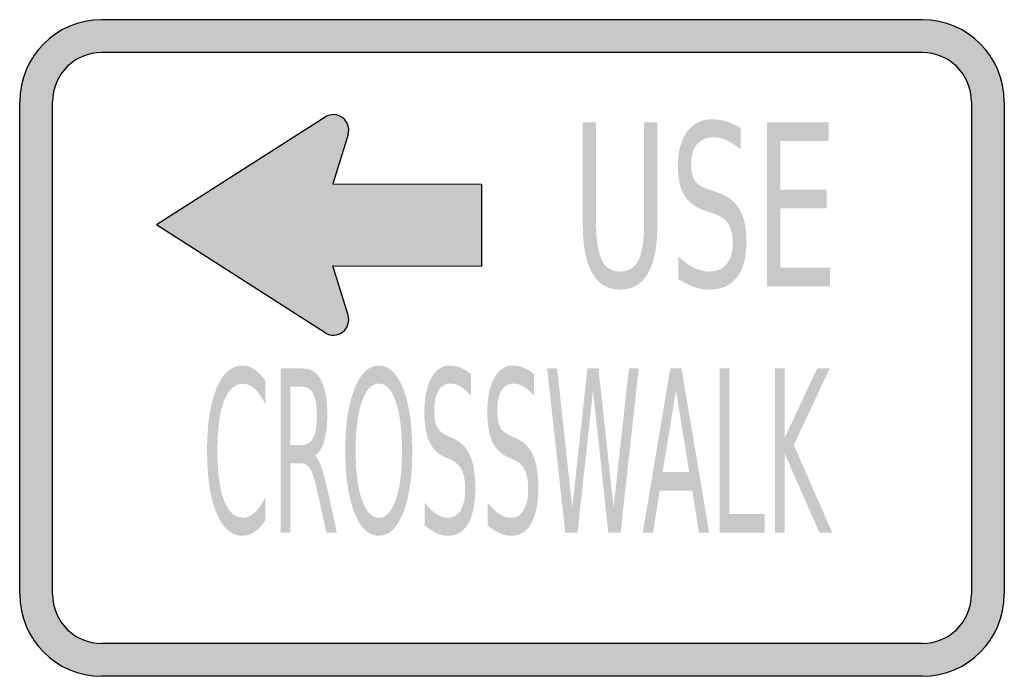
# Model space of a CAD drawing. Header units: inches. Extents: x -0.5 to 0.5, y -0.33 to 0.33.
import ezdxf

# ---------------------------------------------------------------- set-up
doc = ezdxf.new("R2010")
doc.units = ezdxf.units.IN
doc.header["$MEASUREMENT"] = 0

msp = doc.modelspace()

# ---------------------------------------------------------------- hatches: boundary and pattern name
h = msp.add_hatch(color=7)
h.paths.add_polyline_path([(0.4167, -0.3333), (-0.4167, -0.3333), (-0.4223, -0.3332), (-0.428, -0.3325), (-0.4335, -0.3317), (-0.4388, -0.3303), (-0.444, -0.3287), (-0.4492, -0.3268), (-0.454, -0.3245), (-0.4587, -0.322), (-0.4633, -0.3192), (-0.4677, -0.316), (-0.4717, -0.3125), (-0.4757, -0.309), (-0.4792, -0.305), (-0.4827, -0.301), (-0.4858, -0.2967), (-0.4887, -0.292), (-0.4912, -0.2873), (-0.4935, -0.2825), (-0.4953, -0.2773), (-0.497, -0.2722), (-0.4983, -0.2668), (-0.4992, -0.2613), (-0.4998, -0.2557), (-0.5, -0.25), (-0.5, 0.25), (-0.4998, 0.2557), (-0.4992, 0.2613), (-0.4983, 0.2668), (-0.497, 0.2722), (-0.4953, 0.2773), (-0.4935, 0.2825), (-0.4912, 0.2873), (-0.4887, 0.292), (-0.4858, 0.2965), (-0.4827, 0.3008), (-0.4792, 0.305), (-0.4757, 0.3088), (-0.4717, 0.3125), (-0.4677, 0.316), (-0.4633, 0.3192), (-0.4587, 0.322), (-0.454, 0.3245), (-0.4492, 0.3268), (-0.444, 0.3287), (-0.4388, 0.3303), (-0.4335, 0.3317), (-0.428, 0.3325), (-0.4223, 0.3332), (-0.4167, 0.3333), (0.4167, 0.3333), (0.4223, 0.3332), (0.428, 0.3325), (0.4335, 0.3317), (0.4388, 0.3303), (0.444, 0.3287), (0.4492, 0.3268), (0.454, 0.3245), (0.4587, 0.322), (0.4633, 0.3192), (0.4675, 0.316), (0.4717, 0.3125), (0.4757, 0.3088), (0.4792, 0.305), (0.4827, 0.3008), (0.4858, 0.2965), (0.4887, 0.292), (0.4912, 0.2873), (0.4935, 0.2825), (0.4953, 0.2773), (0.497, 0.2722), (0.4983, 0.2668), (0.4992, 0.2613), (0.4998, 0.2557), (0.5, 0.25), (0.5, -0.25), (0.4998, -0.2557), (0.4992, -0.2613), (0.4983, -0.2668), (0.497, -0.2722), (0.4953, -0.2773), (0.4935, -0.2825), (0.4912, -0.2873), (0.4887, -0.292), (0.4858, -0.2967), (0.4827, -0.301), (0.4792, -0.305), (0.4757, -0.309), (0.4717, -0.3125), (0.4675, -0.316), (0.4633, -0.3192), (0.4587, -0.322), (0.454, -0.3245), (0.4492, -0.3268), (0.444, -0.3287), (0.4388, -0.3303), (0.4335, -0.3317), (0.428, -0.3325), (0.4223, -0.3332), (0.4167, -0.3333)])
h.paths.add_polyline_path([(-0.4667, 0.25), (-0.4662, 0.2568), (-0.4648, 0.2633), (-0.4627, 0.2695), (-0.4598, 0.2752), (-0.4562, 0.2805), (-0.452, 0.2853), (-0.4472, 0.2895), (-0.4418, 0.2932), (-0.4362, 0.296), (-0.43, 0.2982), (-0.4235, 0.2995), (-0.4167, 0.3), (0.4167, 0.3), (0.4235, 0.2995), (0.43, 0.2982), (0.4362, 0.296), (0.4418, 0.2932), (0.4472, 0.2895), (0.452, 0.2853), (0.4562, 0.2805), (0.4598, 0.2752), (0.4627, 0.2695), (0.4648, 0.2633), (0.4662, 0.2568), (0.4667, 0.25), (0.4667, -0.25), (0.4662, -0.2568), (0.4648, -0.2633), (0.4627, -0.2695), (0.4598, -0.2752), (0.4562, -0.2805), (0.452, -0.2853), (0.4472, -0.2897), (0.4418, -0.2932), (0.4362, -0.296), (0.43, -0.2982), (0.4235, -0.2995), (0.4167, -0.3), (-0.4167, -0.3), (-0.4235, -0.2995), (-0.43, -0.2982), (-0.4362, -0.296), (-0.4418, -0.2932), (-0.4472, -0.2897), (-0.452, -0.2853), (-0.4562, -0.2805), (-0.4598, -0.2752), (-0.4627, -0.2695), (-0.4648, -0.2633), (-0.4662, -0.2568), (-0.4667, -0.25), (-0.4667, 0.25)], flags=0)
for points in [[(-0.1898, 0.2345), (-0.3612, 0.125), (-0.1898, 0.0155), (-0.187, 0.014), (-0.184, 0.0132), (-0.1808, 0.013), (-0.1777, 0.0135), (-0.1747, 0.0145), (-0.172, 0.0162), (-0.1697, 0.0183), (-0.1678, 0.021), (-0.1665, 0.0238), (-0.1658, 0.0268), (-0.1658, 0.03), (-0.1665, 0.0332), (-0.1818, 0.0833), (-0.031, 0.083), (-0.031, 0.1663), (-0.1818, 0.1667), (-0.1665, 0.2168), (-0.1658, 0.22), (-0.1658, 0.2232), (-0.1665, 0.2262), (-0.1678, 0.229), (-0.1697, 0.2317), (-0.172, 0.2338), (-0.1747, 0.2355), (-0.1777, 0.2365), (-0.1808, 0.237), (-0.184, 0.2368), (-0.187, 0.236), (-0.1898, 0.2345)], [(0.259, 0.2292), (0.3216, 0.2292), (0.3216, 0.2102), (0.2725, 0.2102), (0.2725, 0.1608), (0.3196, 0.1608), (0.3196, 0.1419), (0.2725, 0.1419), (0.2725, 0.0815), (0.3228, 0.0815), (0.3228, 0.0625), (0.259, 0.0625), (0.259, 0.2292)], [(0.0357, -0.0208), (0.0458, -0.0208), (0.0612, -0.1617), (0.0766, -0.0208), (0.0878, -0.0208), (0.1032, -0.1617), (0.1187, -0.0208), (0.1287, -0.0208), (0.1103, -0.1875), (0.0978, -0.1875), (0.0823, -0.0428), (0.0666, -0.1875), (0.0541, -0.1875), (0.0357, -0.0208)], [(0.2108, -0.0208), (0.2208, -0.0208), (0.2208, -0.1685), (0.2566, -0.1685), (0.2566, -0.1875), (0.2108, -0.1875), (0.2108, -0.0208)], [(0.267, -0.0208), (0.2769, -0.0208), (0.2769, -0.0913), (0.3099, -0.0208), (0.3227, -0.0208), (0.2862, -0.0985), (0.3253, -0.1875), (0.3122, -0.1875), (0.2769, -0.1072), (0.2769, -0.1875), (0.267, -0.1875), (0.267, -0.0208)]]:
    msp.add_hatch(color=7).paths.add_polyline_path(points)
h = msp.add_hatch(color=7)
edge = h.paths.add_edge_path()
edge.add_line((0.2321, 0.2237), (0.2321, 0.2017))
edge.add_spline(control_points=[(0.2321, 0.2017), (0.2271, 0.2058), (0.2223, 0.2088), (0.2178, 0.2109), (0.2133, 0.2129), (0.2089, 0.2139), (0.2047, 0.2139), (0.1974, 0.2139), (0.1918, 0.2115), (0.1878, 0.2067), (0.1839, 0.202), (0.1819, 0.1952), (0.1819, 0.1864), (0.1819, 0.179), (0.1832, 0.1735), (0.1858, 0.1697), (0.1885, 0.166), (0.1935, 0.1629), (0.2008, 0.1606)], knot_values=[0, 0, 0, 0, 1, 1, 1, 2, 2, 2, 3, 3, 3, 4, 4, 4, 5, 5, 5, 6, 6, 6, 6], degree=3, periodic=0)
edge.add_line((0.2008, 0.1606), (0.2089, 0.1578))
edge.add_spline(control_points=[(0.2089, 0.1578), (0.2189, 0.1546), (0.2263, 0.149), (0.231, 0.1409), (0.2357, 0.1328), (0.2381, 0.122), (0.2381, 0.1085), (0.2381, 0.0923), (0.2349, 0.0801), (0.2285, 0.0718), (0.2221, 0.0634), (0.2127, 0.0593), (0.2002, 0.0593), (0.1955, 0.0593), (0.1905, 0.0601), (0.1853, 0.0619), (0.18, 0.0637), (0.1745, 0.0664), (0.1689, 0.0699)], knot_values=[0, 0, 0, 0, 1, 1, 1, 2, 2, 2, 3, 3, 3, 4, 4, 4, 5, 5, 5, 6, 6, 6, 6], degree=3, periodic=0)
edge.add_line((0.1689, 0.0699), (0.1689, 0.0931))
edge.add_spline(control_points=[(0.1689, 0.0931), (0.1743, 0.0879), (0.1796, 0.0841), (0.1848, 0.0815), (0.1901, 0.0789), (0.1952, 0.0776), (0.2002, 0.0776), (0.2079, 0.0776), (0.2138, 0.0801), (0.2179, 0.0852), (0.2221, 0.0902), (0.2242, 0.0974), (0.2242, 0.1068), (0.2242, 0.115), (0.2227, 0.1214), (0.2197, 0.126), (0.2167, 0.1306), (0.2118, 0.1341), (0.205, 0.1364)], knot_values=[0, 0, 0, 0, 1, 1, 1, 2, 2, 2, 3, 3, 3, 4, 4, 4, 5, 5, 5, 6, 6, 6, 6], degree=3, periodic=0)
edge.add_line((0.205, 0.1364), (0.1969, 0.1391))
edge.add_spline(control_points=[(0.1969, 0.1391), (0.1868, 0.1424), (0.1796, 0.1477), (0.1752, 0.1548), (0.1707, 0.162), (0.1685, 0.1719), (0.1685, 0.1846), (0.1685, 0.1994), (0.1716, 0.211), (0.1777, 0.2194), (0.1839, 0.2279), (0.1924, 0.2322), (0.2032, 0.2322), (0.2079, 0.2322), (0.2126, 0.2315), (0.2174, 0.2301), (0.2222, 0.2286), (0.2271, 0.2265), (0.2321, 0.2237)], knot_values=[0, 0, 0, 0, 1, 1, 1, 2, 2, 2, 3, 3, 3, 4, 4, 4, 5, 5, 5, 6, 6, 6, 6], degree=3, periodic=0)
h = msp.add_hatch(color=7)
edge = h.paths.add_edge_path()
edge.add_line((0.0719, 0.2292), (0.0854, 0.2292))
edge.add_line((0.0854, 0.2292), (0.0854, 0.1279))
edge.add_spline(control_points=[(0.0854, 0.1279), (0.0854, 0.11), (0.0873, 0.0972), (0.0912, 0.0893), (0.095, 0.0815), (0.1013, 0.0776), (0.1098, 0.0776), (0.1184, 0.0776), (0.1247, 0.0815), (0.1285, 0.0893), (0.1323, 0.0972), (0.1342, 0.11), (0.1342, 0.1279)], knot_values=[0, 0, 0, 0, 1, 1, 1, 2, 2, 2, 3, 3, 3, 4, 4, 4, 4], degree=3, periodic=0)
edge.add_line((0.1342, 0.1279), (0.1342, 0.2292))
edge.add_line((0.1342, 0.2292), (0.1477, 0.2292))
edge.add_line((0.1477, 0.2292), (0.1477, 0.1251))
edge.add_spline(control_points=[(0.1477, 0.1251), (0.1477, 0.1034), (0.1445, 0.087), (0.1381, 0.0759), (0.1318, 0.0648), (0.1223, 0.0593), (0.1098, 0.0593), (0.0973, 0.0593), (0.0879, 0.0648), (0.0815, 0.0759), (0.0751, 0.087), (0.0719, 0.1034), (0.0719, 0.1251)], knot_values=[0, 0, 0, 0, 1, 1, 1, 2, 2, 2, 3, 3, 3, 4, 4, 4, 4], degree=3, periodic=0)
edge.add_line((0.0719, 0.1251), (0.0719, 0.2292))
h = msp.add_hatch(color=7)
edge = h.paths.add_edge_path()
edge.add_line((-0.2504, -0.0337), (-0.2504, -0.0575))
edge.add_spline(control_points=[(-0.2504, -0.0575), (-0.2538, -0.0504), (-0.2574, -0.0451), (-0.2612, -0.0416), (-0.265, -0.0381), (-0.269, -0.0364), (-0.2732, -0.0364), (-0.2816, -0.0364), (-0.2881, -0.0422), (-0.2925, -0.0538), (-0.297, -0.0655), (-0.2992, -0.0823), (-0.2992, -0.1043), (-0.2992, -0.1263), (-0.297, -0.1431), (-0.2925, -0.1547), (-0.2881, -0.1664), (-0.2816, -0.1722), (-0.2732, -0.1722), (-0.269, -0.1722), (-0.265, -0.1705), (-0.2612, -0.167), (-0.2574, -0.1635), (-0.2538, -0.1582), (-0.2504, -0.1511)], knot_values=[0, 0, 0, 0, 1, 1, 1, 2, 2, 2, 3, 3, 3, 4, 4, 4, 5, 5, 5, 6, 6, 6, 7, 7, 7, 8, 8, 8, 8], degree=3, periodic=0)
edge.add_line((-0.2504, -0.1511), (-0.2504, -0.1747))
edge.add_spline(control_points=[(-0.2504, -0.1747), (-0.2539, -0.18), (-0.2576, -0.184), (-0.2615, -0.1867), (-0.2654, -0.1894), (-0.2695, -0.1907), (-0.2738, -0.1907), (-0.285, -0.1907), (-0.2937, -0.183), (-0.3001, -0.1676), (-0.3065, -0.1521), (-0.3097, -0.1311), (-0.3097, -0.1043), (-0.3097, -0.0775), (-0.3065, -0.0564), (-0.3001, -0.041), (-0.2937, -0.0255), (-0.285, -0.0178), (-0.2738, -0.0178), (-0.2694, -0.0178), (-0.2653, -0.0191), (-0.2614, -0.0218), (-0.2575, -0.0244), (-0.2538, -0.0284), (-0.2504, -0.0337)], knot_values=[0, 0, 0, 0, 1, 1, 1, 2, 2, 2, 3, 3, 3, 4, 4, 4, 5, 5, 5, 6, 6, 6, 7, 7, 7, 8, 8, 8, 8], degree=3, periodic=0)
h = msp.add_hatch(color=7)
edge = h.paths.add_edge_path()
edge.add_spline(control_points=[(-0.1352, -0.0178), (-0.1249, -0.0178), (-0.1167, -0.0257), (-0.1105, -0.0413), (-0.1044, -0.057), (-0.1013, -0.078), (-0.1013, -0.1043), (-0.1013, -0.1306), (-0.1044, -0.1516), (-0.1105, -0.1672), (-0.1167, -0.1829), (-0.1249, -0.1907), (-0.1352, -0.1907), (-0.1456, -0.1907), (-0.1538, -0.1829), (-0.16, -0.1673), (-0.1662, -0.1517), (-0.1693, -0.1307), (-0.1693, -0.1043), (-0.1693, -0.078), (-0.1662, -0.057), (-0.16, -0.0413), (-0.1538, -0.0257), (-0.1456, -0.0178), (-0.1352, -0.0178)], knot_values=[0, 0, 0, 0, 1, 1, 1, 2, 2, 2, 3, 3, 3, 4, 4, 4, 5, 5, 5, 6, 6, 6, 7, 7, 7, 8, 8, 8, 8], degree=3, periodic=0)
edge = h.paths.add_edge_path(flags=0)
edge.add_spline(control_points=[(-0.1352, -0.0361), (-0.1425, -0.0361), (-0.1482, -0.0422), (-0.1524, -0.0544), (-0.1567, -0.0666), (-0.1588, -0.0833), (-0.1588, -0.1043), (-0.1588, -0.1253), (-0.1567, -0.1419), (-0.1524, -0.1541), (-0.1482, -0.1663), (-0.1425, -0.1724), (-0.1352, -0.1724), (-0.128, -0.1724), (-0.1223, -0.1663), (-0.1181, -0.1541), (-0.1138, -0.1419), (-0.1117, -0.1253), (-0.1117, -0.1043), (-0.1117, -0.0833), (-0.1138, -0.0666), (-0.1181, -0.0544), (-0.1223, -0.0422), (-0.128, -0.0361), (-0.1352, -0.0361)], knot_values=[0, 0, 0, 0, 1, 1, 1, 2, 2, 2, 3, 3, 3, 4, 4, 4, 5, 5, 5, 6, 6, 6, 7, 7, 7, 8, 8, 8, 8], degree=3, periodic=0)
h = msp.add_hatch(color=7)
edge = h.paths.add_edge_path()
edge.add_line((-0.0417, -0.0263), (-0.0417, -0.0483))
edge.add_spline(control_points=[(-0.0417, -0.0483), (-0.0455, -0.0442), (-0.049, -0.0412), (-0.0524, -0.0391), (-0.0557, -0.0371), (-0.059, -0.0361), (-0.0621, -0.0361), (-0.0675, -0.0361), (-0.0717, -0.0385), (-0.0746, -0.0433), (-0.0775, -0.048), (-0.079, -0.0548), (-0.079, -0.0636), (-0.079, -0.071), (-0.078, -0.0765), (-0.0761, -0.0803), (-0.0741, -0.084), (-0.0704, -0.0871), (-0.065, -0.0894)], knot_values=[0, 0, 0, 0, 1, 1, 1, 2, 2, 2, 3, 3, 3, 4, 4, 4, 5, 5, 5, 6, 6, 6, 6], degree=3, periodic=0)
edge.add_line((-0.065, -0.0894), (-0.059, -0.0922))
edge.add_spline(control_points=[(-0.059, -0.0922), (-0.0516, -0.0954), (-0.0461, -0.101), (-0.0426, -0.1091), (-0.039, -0.1172), (-0.0373, -0.128), (-0.0373, -0.1415), (-0.0373, -0.1577), (-0.0397, -0.1699), (-0.0444, -0.1782), (-0.0492, -0.1866), (-0.0562, -0.1907), (-0.0654, -0.1907), (-0.0689, -0.1907), (-0.0726, -0.1898), (-0.0765, -0.1881), (-0.0804, -0.1863), (-0.0845, -0.1836), (-0.0887, -0.1801)], knot_values=[0, 0, 0, 0, 1, 1, 1, 2, 2, 2, 3, 3, 3, 4, 4, 4, 5, 5, 5, 6, 6, 6, 6], degree=3, periodic=0)
edge.add_line((-0.0887, -0.1801), (-0.0887, -0.1569))
edge.add_spline(control_points=[(-0.0887, -0.1569), (-0.0846, -0.1621), (-0.0807, -0.1659), (-0.0768, -0.1685), (-0.073, -0.1711), (-0.0691, -0.1724), (-0.0654, -0.1724), (-0.0597, -0.1724), (-0.0554, -0.1699), (-0.0523, -0.1648), (-0.0492, -0.1598), (-0.0476, -0.1526), (-0.0476, -0.1432), (-0.0476, -0.135), (-0.0487, -0.1286), (-0.051, -0.124), (-0.0532, -0.1194), (-0.0568, -0.1159), (-0.0619, -0.1136)], knot_values=[0, 0, 0, 0, 1, 1, 1, 2, 2, 2, 3, 3, 3, 4, 4, 4, 5, 5, 5, 6, 6, 6, 6], degree=3, periodic=0)
edge.add_line((-0.0619, -0.1136), (-0.0679, -0.1109))
edge.add_spline(control_points=[(-0.0679, -0.1109), (-0.0753, -0.1076), (-0.0807, -0.1023), (-0.084, -0.0952), (-0.0873, -0.088), (-0.089, -0.0781), (-0.089, -0.0654), (-0.089, -0.0506), (-0.0867, -0.039), (-0.0821, -0.0306), (-0.0775, -0.0221), (-0.0712, -0.0178), (-0.0632, -0.0178), (-0.0597, -0.0178), (-0.0562, -0.0185), (-0.0526, -0.0199), (-0.0491, -0.0214), (-0.0454, -0.0235), (-0.0417, -0.0263)], knot_values=[0, 0, 0, 0, 1, 1, 1, 2, 2, 2, 3, 3, 3, 4, 4, 4, 5, 5, 5, 6, 6, 6, 6], degree=3, periodic=0)
h = msp.add_hatch(color=7)
edge = h.paths.add_edge_path()
edge.add_line((0.0223, -0.0263), (0.0223, -0.0483))
edge.add_spline(control_points=[(0.0223, -0.0483), (0.0185, -0.0442), (0.015, -0.0412), (0.0116, -0.0391), (0.0083, -0.0371), (0.005, -0.0361), (0.0019, -0.0361), (-0.0035, -0.0361), (-0.0077, -0.0385), (-0.0106, -0.0433), (-0.0135, -0.048), (-0.015, -0.0548), (-0.015, -0.0636), (-0.015, -0.071), (-0.014, -0.0765), (-0.0121, -0.0803), (-0.0101, -0.084), (-0.0064, -0.0871), (-0.001, -0.0894)], knot_values=[0, 0, 0, 0, 1, 1, 1, 2, 2, 2, 3, 3, 3, 4, 4, 4, 5, 5, 5, 6, 6, 6, 6], degree=3, periodic=0)
edge.add_line((-0.001, -0.0894), (0.005, -0.0922))
edge.add_spline(control_points=[(0.005, -0.0922), (0.0124, -0.0954), (0.0179, -0.101), (0.0214, -0.1091), (0.025, -0.1172), (0.0267, -0.128), (0.0267, -0.1415), (0.0267, -0.1577), (0.0243, -0.1699), (0.0196, -0.1782), (0.0148, -0.1866), (0.0078, -0.1907), (-0.0014, -0.1907), (-0.0049, -0.1907), (-0.0086, -0.1898), (-0.0125, -0.1881), (-0.0164, -0.1863), (-0.0205, -0.1836), (-0.0247, -0.1801)], knot_values=[0, 0, 0, 0, 1, 1, 1, 2, 2, 2, 3, 3, 3, 4, 4, 4, 5, 5, 5, 6, 6, 6, 6], degree=3, periodic=0)
edge.add_line((-0.0247, -0.1801), (-0.0247, -0.1569))
edge.add_spline(control_points=[(-0.0247, -0.1569), (-0.0206, -0.1621), (-0.0167, -0.1659), (-0.0128, -0.1685), (-0.009, -0.1711), (-0.0052, -0.1724), (-0.0014, -0.1724), (0.0043, -0.1724), (0.0086, -0.1699), (0.0117, -0.1648), (0.0148, -0.1598), (0.0164, -0.1526), (0.0164, -0.1432), (0.0164, -0.135), (0.0153, -0.1286), (0.013, -0.124), (0.0108, -0.1194), (0.0072, -0.1159), (0.0021, -0.1136)], knot_values=[0, 0, 0, 0, 1, 1, 1, 2, 2, 2, 3, 3, 3, 4, 4, 4, 5, 5, 5, 6, 6, 6, 6], degree=3, periodic=0)
edge.add_line((0.0021, -0.1136), (-0.0039, -0.1109))
edge.add_spline(control_points=[(-0.0039, -0.1109), (-0.0113, -0.1076), (-0.0167, -0.1023), (-0.02, -0.0952), (-0.0233, -0.088), (-0.025, -0.0781), (-0.025, -0.0654), (-0.025, -0.0506), (-0.0227, -0.039), (-0.0181, -0.0306), (-0.0135, -0.0221), (-0.0072, -0.0178), (0.0008, -0.0178), (0.0043, -0.0178), (0.0078, -0.0185), (0.0114, -0.0199), (0.0149, -0.0214), (0.0186, -0.0235), (0.0223, -0.0263)], knot_values=[0, 0, 0, 0, 1, 1, 1, 2, 2, 2, 3, 3, 3, 4, 4, 4, 5, 5, 5, 6, 6, 6, 6], degree=3, periodic=0)
h = msp.add_hatch(color=7)
edge = h.paths.add_edge_path()
edge.add_spline(control_points=[(-0.2002, -0.1094), (-0.1981, -0.111), (-0.196, -0.1145), (-0.194, -0.1199), (-0.192, -0.1252), (-0.19, -0.1326), (-0.1879, -0.142)], knot_values=[0, 0, 0, 0, 1, 1, 1, 2, 2, 2, 2], degree=3, periodic=0)
edge.add_line((-0.1879, -0.142), (-0.1778, -0.1875))
edge.add_line((-0.1778, -0.1875), (-0.1885, -0.1875))
edge.add_line((-0.1885, -0.1875), (-0.1979, -0.1448))
edge.add_spline(control_points=[(-0.1979, -0.1448), (-0.2003, -0.1336), (-0.2027, -0.1262), (-0.205, -0.1225), (-0.2072, -0.1189), (-0.2103, -0.1171), (-0.2143, -0.1171)], knot_values=[0, 0, 0, 0, 1, 1, 1, 2, 2, 2, 2], degree=3, periodic=0)
edge.add_line((-0.2143, -0.1171), (-0.2251, -0.1171))
edge.add_line((-0.2251, -0.1171), (-0.2251, -0.1875))
edge.add_line((-0.2251, -0.1875), (-0.2351, -0.1875))
edge.add_line((-0.2351, -0.1875), (-0.2351, -0.0208))
edge.add_line((-0.2351, -0.0208), (-0.2126, -0.0208))
edge.add_spline(control_points=[(-0.2126, -0.0208), (-0.2042, -0.0208), (-0.1979, -0.0248), (-0.1938, -0.0328), (-0.1897, -0.0407), (-0.1876, -0.0528), (-0.1876, -0.0688), (-0.1876, -0.0793), (-0.1887, -0.088), (-0.1908, -0.095), (-0.193, -0.1019), (-0.1961, -0.1067), (-0.2002, -0.1094)], knot_values=[0, 0, 0, 0, 1, 1, 1, 2, 2, 2, 3, 3, 3, 4, 4, 4, 4], degree=3, periodic=0)
edge = h.paths.add_edge_path(flags=0)
edge.add_line((-0.2251, -0.0394), (-0.2251, -0.0985))
edge.add_line((-0.2251, -0.0985), (-0.2126, -0.0985))
edge.add_spline(control_points=[(-0.2126, -0.0985), (-0.2078, -0.0985), (-0.2042, -0.096), (-0.2018, -0.091), (-0.1993, -0.086), (-0.1981, -0.0786), (-0.1981, -0.0688), (-0.1981, -0.0591), (-0.1993, -0.0517), (-0.2018, -0.0468), (-0.2042, -0.0418), (-0.2078, -0.0394), (-0.2126, -0.0394)], knot_values=[0, 0, 0, 0, 1, 1, 1, 2, 2, 2, 3, 3, 3, 4, 4, 4, 4], degree=3, periodic=0)
edge.add_line((-0.2126, -0.0394), (-0.2251, -0.0394))
h = msp.add_hatch(color=7)
h.paths.add_polyline_path([(0.1608, -0.0208), (0.1722, -0.0208), (0.2002, -0.1875), (0.1898, -0.1875), (0.1831, -0.1448), (0.15, -0.1448), (0.1433, -0.1875), (0.1328, -0.1875), (0.1608, -0.0208)])
h.paths.add_polyline_path([(0.1665, -0.0431), (0.153, -0.126), (0.18, -0.126), (0.1665, -0.0431)], flags=0)

# ---------------------------------------------------------------- linework, layer by layer
at = {"color": 7}
for p, q in [((0.4167, 0.3333), (-0.4167, 0.3333)), ((0.4167, 0.3), (-0.4167, 0.3)), ((-0.5, -0.25), (-0.5, 0.25)), ((-0.4667, -0.25), (-0.4667, 0.25)), ((0.4667, 0.25), (0.4667, -0.25)), ((0.5, 0.25), (0.5, -0.25)), ((-0.1898, 0.2345), (-0.3611, 0.125)), ((-0.1665, 0.2168), (-0.1818, 0.1667)), ((-0.1818, 0.1667), (-0.0311, 0.1663)), ((-0.0311, 0.1663), (-0.0311, 0.083)), ((-0.1898, 0.0155), (-0.3611, 0.125)), ((-0.1665, 0.0332), (-0.1818, 0.0833)), ((-0.1818, 0.0833), (-0.0311, 0.083)), ((0.4167, -0.3), (-0.4167, -0.3)), ((0.4167, -0.3333), (-0.4167, -0.3333))]:
    msp.add_line(p, q, dxfattribs=at)
for points in [[(-0.4167, 0.3333), (-0.4627, 0.3333), (-0.5, 0.296), (-0.5, 0.25)], [(0.5, 0.25), (0.5, 0.296), (0.4627, 0.3333), (0.4167, 0.3333)], [(-0.4167, 0.3), (-0.4443, 0.3), (-0.4667, 0.2776), (-0.4667, 0.25)], [(0.4667, 0.25), (0.4667, 0.2776), (0.4443, 0.3), (0.4167, 0.3)], [(-0.5, -0.25), (-0.5, -0.296), (-0.4627, -0.3333), (-0.4167, -0.3333)], [(-0.4667, -0.25), (-0.4667, -0.2776), (-0.4443, -0.3), (-0.4167, -0.3)], [(0.4167, -0.3333), (0.4627, -0.3333), (0.5, -0.296), (0.5, -0.25)], [(0.4167, -0.3), (0.4443, -0.3), (0.4667, -0.2776), (0.4667, -0.25)]]:
    msp.add_open_spline(points, degree=3, dxfattribs=at)
for points in [[(-0.1665, 0.2168), (-0.1646, 0.223), (-0.1668, 0.2298), (-0.172, 0.2338), (-0.1772, 0.2377), (-0.1843, 0.238), (-0.1898, 0.2345)], [(-0.1898, 0.0155), (-0.1843, 0.0119), (-0.1772, 0.0122), (-0.172, 0.0162), (-0.1668, 0.0201), (-0.1646, 0.0269), (-0.1665, 0.0332)]]:
    msp.add_open_spline(points, degree=3, knots=[0, 0, 0, 0, 1, 1, 1, 2, 2, 2, 2], dxfattribs=at)

doc.saveas('drawing.dxf')
